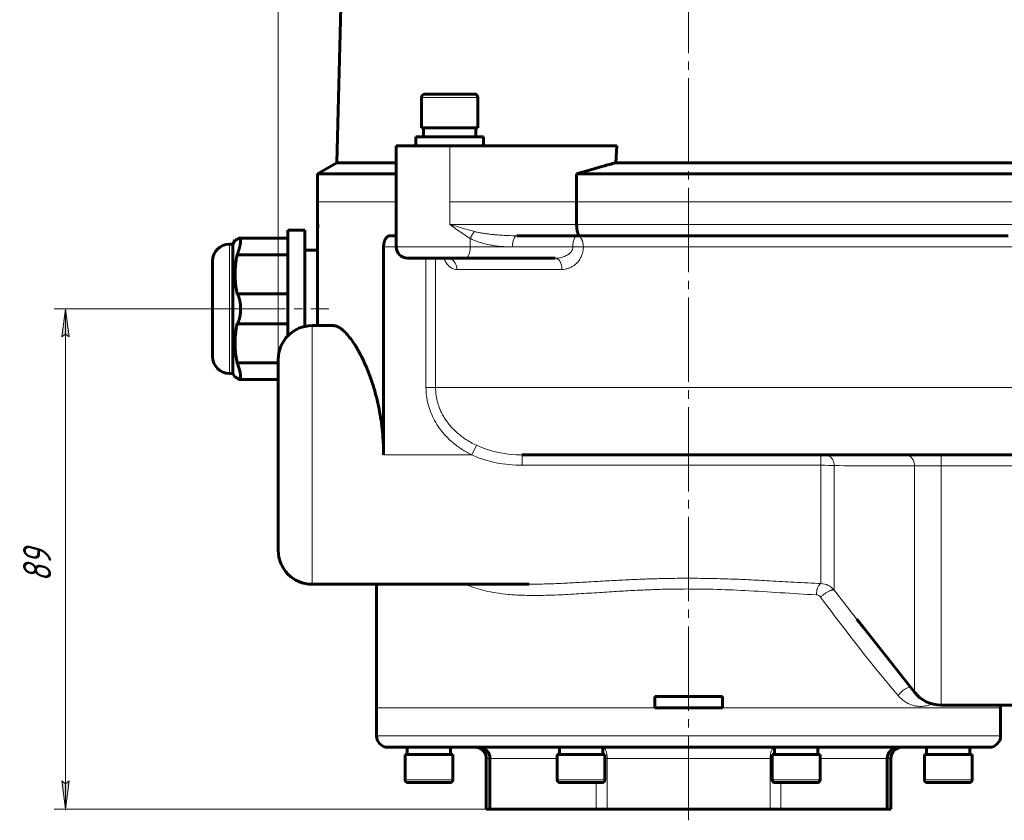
# Model space of a CAD drawing. Header units: millimetres. Extents: x 968 to 1714, y -499 to 290.
# Tile 24 of 27: x 1307 to 1482, y 0 to 143. Entities that reach past the tile are written whole.
import ezdxf

# ---------------------------------------------------------------- set-up
doc = ezdxf.new("R2010")
doc.units = ezdxf.units.MM
for name, pattern in [('K5LT_AXLED', [19.5, 15, -1.5, 1.5, -1.5]), ('K5LT_BASIC', [0]), ('K5LT_THIN', [0])]:
    doc.linetypes.add(name, pattern=pattern)
doc.styles.add('KDIMTEXTSTYLE', font='GOST_AU.SHX', dxfattribs={"width": 0.96, "oblique": 15, "height": 5})
doc.styles.add('KTEXTSTYLE', font='GOST_AU.SHX', dxfattribs={"width": 0.96, "height": 5})
doc.dimstyles.new('KDIMSTYLE (1.00)', dxfattribs={"dimtxt": 5, "dimasz": 1, "dimexe": 2, "dimexo": 0, "dimgap": 1, "dimtad": 1, "dimtxsty": 'KDIMTEXTSTYLE', "dimsah": 1, "dimcen": 0, "dimdle": 1, "dimadec": 0, "dimazin": 0, "dimtfac": 0.667, "dimtmove": 0, "dimatfit": 3, "dimfxl": 1, "dimtvp": 1, "dimtolj": 1, "dimtzin": 0, "dimarcsym": 0})

# ---------------------------------------------------------------- blocks, each defined once
blk = doc.blocks.new('D6')
for points in [[(1315.73, 86.5), (1315.07, 91.5), (1314.41, 86.5), (1315.07, 87)], [(1315.07, 2.5), (1315.73, 7.5), (1315.07, 7), (1314.41, 7.5)]]:
    blk.add_hatch(color=7).paths.add_polyline_path(points)
at = {"color": 7, "linetype": 'K5LT_THIN', "lineweight": 18}
for p, q in [((1341.24, 91.5), (1313.07, 91.5)), ((1314.41, 86.5), (1315.07, 91.5)), ((1315.07, 91.5), (1315.73, 86.5)), ((1315.07, 2.5), (1315.07, 91.5)), ((1315.07, 87), (1314.41, 86.5)), ((1315.73, 86.5), (1315.07, 87)), ((1315.07, 2.5), (1314.41, 7.5)), ((1314.41, 7.5), (1315.07, 7)), ((1315.07, 7), (1315.73, 7.5)), ((1315.73, 7.5), (1315.07, 2.5)), ((1411.46, 2.5), (1313.07, 2.5))]:
    blk.add_line(p, q, dxfattribs=at)
blk.add_wipeout([(1314.07, 42.92), (1306.94, 42.92), (1306.94, 50.76), (1314.07, 50.76)])
at = {"color": 7, "insert": (1307.54, 42.92), "char_height": 5, "attachment_point": 1, "rotation": 90, "style": 'KTEXTSTYLE'}
blk.add_mtext('\\H3.5;\\W0.965;\\Q15;\\Q15;\\H5.00;89', dxfattribs=at)
blk = doc.blocks.new('KDIMARROW_01')
blk.add_hatch(color=0).paths.add_polyline_path([(-5, -0.66), (0, 0), (-5, 0.66), (-4.5, 0)])
at = {"color": 0, "linetype": 'K5LT_THIN', "lineweight": 18}
for p, q in [((-4.5, 0), (-5, 0.66)), ((-5, 0.66), (0, 0)), ((0, 0), (-5, -0.66)), ((-5, -0.66), (-4.5, 0)), ((0, 0), (-1, 0))]:
    blk.add_line(p, q, dxfattribs=at)
blk = doc.blocks.new('D7')
for points in [[(1357.44, 277.23), (1357.94, 277.88), (1352.94, 277.23), (1357.94, 276.57)], [(1425.94, 277.23), (1420.94, 277.88), (1421.44, 277.23), (1420.94, 276.57)]]:
    blk.add_hatch(color=7).paths.add_polyline_path(points)
at = {"color": 7, "linetype": 'K5LT_THIN', "lineweight": 18}
for p, q in [((1352.94, 65.5), (1352.94, 279.23)), ((1425.94, 261), (1425.94, 279.23)), ((1352.94, 277.23), (1357.94, 277.88)), ((1357.94, 276.57), (1352.94, 277.23)), ((1425.94, 277.23), (1352.94, 277.23)), ((1357.94, 277.88), (1357.44, 277.23)), ((1357.44, 277.23), (1357.94, 276.57)), ((1421.44, 277.23), (1420.94, 277.88)), ((1420.94, 277.88), (1425.94, 277.23)), ((1425.94, 277.23), (1420.94, 276.57)), ((1420.94, 276.57), (1421.44, 277.23))]:
    blk.add_line(p, q, dxfattribs=at)
blk.add_wipeout([(1385.55, 278.23), (1385.55, 285.36), (1393.02, 285.36), (1393.02, 278.23)])
at = {"color": 7, "insert": (1385.55, 284.76), "char_height": 5, "attachment_point": 1, "style": 'KTEXTSTYLE'}
blk.add_mtext('\\H3.5;\\W0.965;\\Q15;\\Q15;\\H5.00;73', dxfattribs=at)
blk = doc.blocks.new('D8')
for points in [[(1430.44, 277.23), (1430.94, 277.88), (1425.94, 277.23), (1430.94, 276.57)], [(1619.44, 277.23), (1614.44, 277.88), (1614.94, 277.23), (1614.44, 276.57)]]:
    blk.add_hatch(color=7).paths.add_polyline_path(points)
at = {"color": 7, "linetype": 'K5LT_THIN', "lineweight": 18}
for p, q in [((1425.94, 261), (1425.94, 279.23)), ((1619.44, 121.2), (1619.44, 279.23)), ((1425.94, 277.23), (1430.94, 277.88)), ((1430.94, 276.57), (1425.94, 277.23)), ((1425.94, 277.23), (1619.44, 277.23)), ((1430.94, 277.88), (1430.44, 277.23)), ((1430.44, 277.23), (1430.94, 276.57)), ((1614.94, 277.23), (1614.44, 277.88)), ((1614.44, 277.88), (1619.44, 277.23)), ((1619.44, 277.23), (1614.44, 276.57)), ((1614.44, 276.57), (1614.94, 277.23))]:
    blk.add_line(p, q, dxfattribs=at)
blk.add_wipeout([(1515.83, 278.23), (1515.83, 285.36), (1529, 285.36), (1529, 278.23)])
at = {"color": 7, "insert": (1515.83, 284.76), "char_height": 5, "attachment_point": 1, "style": 'KTEXTSTYLE'}
blk.add_mtext('\\H3.5;\\W0.965;\\Q15;\\Q15;\\H5.00;193,5', dxfattribs=at)

msp = doc.modelspace()

# ---------------------------------------------------------------- linework, layer by layer
at = {"color": 30, "linetype": 'K5LT_AXLED', "lineweight": 18, "true_color": 0xff8000}
for p, q in [((1425.94, 0.5), (1425.94, 270.866)), ((1339.24, 91.5), (1361.94, 91.5))]:
    msp.add_line(p, q, dxfattribs=at)
at = {"color": 150, "linetype": 'K5LT_BASIC', "lineweight": 60, "true_color": 0x0080ff}
for p, q in [((1366.207, 225.762), (1363.371, 117.481)), ((1387.84, 129.7), (1379.04, 129.7)), ((1385.94, 129.7), (1387.84, 129.7)), ((1378.44, 129.1), (1378.44, 123.7)), ((1388.44, 129.1), (1388.44, 123.7)), ((1388.44, 123.7), (1378.44, 123.7)), ((1378.79, 122.1), (1378.79, 123.7)), ((1388.09, 122.1), (1388.09, 123.7)), ((1377.44, 120.5), (1377.44, 122.1)), ((1389.44, 122.1), (1377.44, 122.1)), ((1389.44, 120.5), (1389.44, 122.1)), ((1373.94, 110.5), (1373.94, 120.5)), ((1383.44, 120.5), (1373.94, 120.5)), ((1413.158, 120.5), (1383.44, 120.5)), ((1413.158, 120.5), (1412.987, 117.481)), ((1363.371, 117.481), (1359.94, 115.5)), ((1363.371, 117.481), (1373.94, 117.481)), ((1412.987, 117.481), (1498.892, 117.481)), ((1359.94, 115.5), (1373.94, 115.5)), ((1359.94, 110.5), (1359.94, 115.5)), ((1406.02, 115.5), (1406.02, 110.5)), ((1406.02, 115.5), (1505.859, 115.5)), ((1359.94, 103.048), (1359.94, 110.5)), ((1373.94, 110.5), (1373.94, 106.5)), ((1406.02, 110.5), (1406.02, 106.5)), ((1354.64, 105.5), (1354.64, 103.624)), ((1354.64, 105.5), (1357.64, 105.5)), ((1357.64, 105.5), (1357.64, 88.357)), ((1373.94, 106.497), (1373.94, 106.5)), ((1373.94, 106.5), (1373.94, 102.5)), ((1373.94, 106.495), (1373.94, 106.498)), ((1373.94, 106.486), (1373.94, 106.495)), ((1344.84, 103), (1345.259, 103.75)), ((1345.634, 103.75), (1345.26, 103.75)), ((1345.646, 103.803), (1345.634, 103.75)), ((1354.64, 104.073), (1346.046, 104.073)), ((1354.64, 103.624), (1354.64, 91.5)), ((1372.801, 104.5), (1373.94, 104.5)), ((1395.384, 104.5), (1406.584, 104.5)), ((1406.584, 104.5), (1476.677, 104.5)), ((1476.677, 104.5), (1477.628, 104.5)), ((1477.628, 104.5), (1479.162, 104.5)), ((1479.162, 104.5), (1479.224, 104.5)), ((1479.224, 104.5), (1480.124, 104.5)), ((1480.124, 104.5), (1480.418, 104.5)), ((1480.418, 104.5), (1480.44, 104.5)), ((1480.44, 104.5), (1481.151, 104.5)), ((1481.151, 104.5), (1482.767, 104.5)), ((1344.24, 103), (1344.84, 103)), ((1344.84, 103), (1344.84, 80)), ((1357.64, 101.9), (1359.94, 101.9)), ((1359.94, 88.5), (1359.94, 103.048)), ((1371.678, 102.5), (1371.678, 65.5)), ((1341.24, 100), (1341.24, 91.5)), ((1345.634, 101.176), (1345.646, 101.122)), ((1354.64, 101.122), (1345.646, 101.122)), ((1375.94, 100.5), (1386.31, 100.5)), ((1386.31, 100.5), (1402.226, 100.5)), ((1345.646, 94.181), (1345.634, 94.074)), ((1354.64, 94.181), (1345.646, 94.181)), ((1341.24, 91.5), (1341.24, 83)), ((1354.64, 91.5), (1354.64, 86.684)), ((1345.634, 88.926), (1345.646, 88.819)), ((1354.64, 88.819), (1345.646, 88.819)), ((1358.94, 88.5), (1362.735, 88.5)), ((1352.94, 82.5), (1352.94, 48.5)), ((1345.646, 81.878), (1345.634, 81.824)), ((1352.94, 81.878), (1345.646, 81.878)), ((1344.24, 80), (1344.84, 80)), ((1344.84, 80), (1345.259, 79.25)), ((1345.634, 79.25), (1345.26, 79.25)), ((1345.634, 79.25), (1345.646, 79.197)), ((1352.94, 78.927), (1346.046, 78.927)), ((1396.308, 65.5), (1488.002, 65.5)), ((1358.94, 42.5), (1397.548, 42.5)), ((1370.44, 20.5), (1370.44, 42.5)), ((1397.548, 42.501), (1397.539, 42.501)), ((1455.909, 36.209), (1455.887, 36.237)), ((1455.912, 36.211), (1466.138, 23.279)), ((1419.94, 22.5), (1431.94, 22.5)), ((1419.94, 20.5), (1419.94, 22.5)), ((1431.94, 22.5), (1431.94, 20.5)), ((1370.44, 15.5), (1370.44, 20.5)), ((1419.94, 20.5), (1431.94, 20.5)), ((1470.844, 21), (1552.94, 21)), ((1481.44, 20.5), (1481.44, 21)), ((1481.44, 15.5), (1481.44, 20.5)), ((1372.44, 13.5), (1375.896, 13.5)), ((1375.896, 13.5), (1377.171, 13.5)), ((1375.896, 13.5), (1375.896, 12.2)), ((1377.171, 13.5), (1403.943, 13.5)), ((1377.171, 13.5), (1377.246, 13.5)), ((1383.596, 13.5), (1383.596, 12.2)), ((1402.955, 13.5), (1402.955, 12.2)), ((1403.943, 13.5), (1407.008, 13.5)), ((1407.008, 13.5), (1444.871, 13.5)), ((1407.008, 13.5), (1408.002, 13.5)), ((1410.655, 13.5), (1410.655, 12.2)), ((1441.224, 13.5), (1441.224, 12.2)), ((1444.814, 13.5), (1444.871, 13.5)), ((1444.871, 13.5), (1447.936, 13.5)), ((1447.936, 13.5), (1474.708, 13.5)), ((1448.924, 13.5), (1448.924, 12.2)), ((1468.284, 13.5), (1468.284, 12.2)), ((1474.634, 13.5), (1474.708, 13.5)), ((1474.708, 13.5), (1475.984, 13.5)), ((1475.984, 13.5), (1479.44, 13.5)), ((1475.984, 13.5), (1475.984, 12.2)), ((1375.496, 7.7), (1375.496, 12.2)), ((1375.496, 12.2), (1383.996, 12.2)), ((1383.996, 7.7), (1383.996, 12.2)), ((1389.94, 2.5), (1389.94, 11.5)), ((1390.605, 2.5), (1390.605, 11.5)), ((1402.555, 7.7), (1402.555, 12.2)), ((1402.555, 12.2), (1411.055, 12.2)), ((1411.055, 7.7), (1411.055, 12.2)), ((1440.824, 12.2), (1443.284, 12.2)), ((1440.824, 7.7), (1440.824, 12.2)), ((1443.284, 12.2), (1449.324, 12.2)), ((1449.324, 7.7), (1449.324, 12.2)), ((1461.274, 2.5), (1461.274, 11.5)), ((1461.94, 2.5), (1461.94, 11.5)), ((1467.884, 7.7), (1467.884, 12.2)), ((1467.884, 12.2), (1468.466, 12.2)), ((1468.466, 12.2), (1476.384, 12.2)), ((1476.384, 7.7), (1476.384, 12.2)), ((1375.996, 7.2), (1382.142, 7.2)), ((1383.496, 7.2), (1381.912, 7.2)), ((1404.664, 7.2), (1403.055, 7.2)), ((1404.496, 7.2), (1410.555, 7.2)), ((1441.324, 7.2), (1448.475, 7.2)), ((1448.824, 7.2), (1447.374, 7.2)), ((1468.384, 7.2), (1474.029, 7.2)), ((1468.384, 7.2), (1470.126, 7.2)), ((1474.029, 7.2), (1475.884, 7.2)), ((1474.141, 7.2), (1475.882, 7.2)), ((1475.882, 7.2), (1474.276, 7.2)), ((1390.605, 2.5), (1389.94, 2.5)), ((1409.504, 2.5), (1390.605, 2.5)), ((1409.504, 2.5), (1411.458, 2.5)), ((1440.421, 2.5), (1411.458, 2.5)), ((1440.421, 2.5), (1442.375, 2.5)), ((1461.274, 2.5), (1442.375, 2.5)), ((1461.94, 2.5), (1461.274, 2.5))]:
    msp.add_line(p, q, dxfattribs=at)
at = {"color": 7, "linetype": 'K5LT_THIN', "lineweight": 18}
for p, q in [((1378.44, 129.1), (1388.44, 129.1)), ((1383.44, 110.5), (1383.44, 120.5)), ((1359.94, 110.5), (1373.94, 110.5)), ((1383.44, 110.5), (1383.44, 106.5)), ((1406.02, 110.5), (1383.44, 110.5)), ((1406.02, 110.5), (1505.859, 110.5)), ((1373.94, 106.497), (1373.94, 106.5)), ((1373.94, 106.486), (1373.94, 106.497)), ((1406.02, 106.5), (1383.44, 106.5)), ((1505.859, 106.5), (1406.02, 106.5)), ((1387.075, 104.003), (1387.075, 102.5)), ((1344.24, 103), (1344.24, 91.5)), ((1371.678, 102.5), (1373.94, 102.5)), ((1387.075, 102.5), (1373.94, 102.5)), ((1394.619, 102.5), (1387.075, 102.5)), ((1405.355, 102.5), (1394.619, 102.5)), ((1407.221, 102.5), (1405.355, 102.5)), ((1407.221, 102.5), (1505.537, 102.5)), ((1379.218, 100.5), (1379.218, 77.5)), ((1380.913, 77.5), (1380.913, 100.5)), ((1384.713, 98.5), (1403.413, 98.5)), ((1344.24, 91.5), (1344.24, 80)), ((1358.94, 49.237), (1358.94, 88.5)), ((1380.913, 77.5), (1379.218, 77.5)), ((1380.913, 77.5), (1512.624, 77.5)), ((1387.357, 65.5), (1388.201, 67.214)), ((1371.678, 65.5), (1387.357, 65.5)), ((1396.308, 65.5), (1396.308, 63.66)), ((1449.487, 65.5), (1449.487, 63.66)), ((1470.844, 65.5), (1470.844, 63.586)), ((1396.308, 63.66), (1449.487, 63.66)), ((1449.487, 63.66), (1449.487, 49.237)), ((1451.84, 41.443), (1451.84, 63.598)), ((1466.138, 63.557), (1466.138, 23.279)), ((1470.844, 63.586), (1488.002, 63.586)), ((1470.844, 21), (1470.844, 63.586)), ((1358.94, 42.5), (1358.94, 49.237)), ((1449.487, 49.237), (1449.487, 42.611)), ((1397.548, 42.501), (1397.539, 42.501)), ((1455.909, 36.209), (1455.887, 36.237)), ((1469.279, 21.208), (1469.282, 21.185)), ((1469.282, 21.185), (1469.315, 21.198)), ((1370.44, 20.5), (1419.94, 20.5)), ((1431.94, 20.5), (1481.44, 20.5)), ((1481.44, 15.5), (1370.44, 15.5)), ((1389.94, 11.5), (1390.605, 11.5)), ((1390.605, 11.5), (1402.555, 11.5)), ((1411.458, 11.5), (1411.055, 11.5)), ((1411.055, 11.5), (1411.458, 11.5)), ((1411.458, 11.5), (1440.421, 11.5)), ((1411.458, 2.5), (1411.458, 11.5)), ((1440.421, 11.5), (1440.824, 11.5)), ((1440.824, 11.5), (1440.421, 11.5)), ((1440.421, 11.5), (1440.421, 2.5)), ((1449.324, 11.5), (1461.274, 11.5)), ((1461.274, 11.5), (1461.94, 11.5)), ((1382.462, 7.7), (1375.496, 7.7)), ((1383.996, 7.7), (1382.462, 7.7)), ((1404.189, 7.7), (1402.555, 7.7)), ((1411.055, 7.7), (1404.189, 7.7)), ((1409.504, 7.2), (1409.504, 2.5)), ((1443.284, 7.7), (1440.824, 7.7)), ((1442.375, 2.5), (1442.375, 7.2)), ((1448.929, 7.7), (1443.284, 7.7)), ((1449.324, 7.7), (1448.929, 7.7)), ((1468.466, 7.7), (1467.884, 7.7)), ((1474.281, 7.7), (1468.466, 7.7)), ((1476.384, 7.7), (1474.281, 7.7))]:
    msp.add_line(p, q, dxfattribs=at)
at = {"color": 150, "linetype": 'K5LT_BASIC', "lineweight": 60, "true_color": 0x0080ff}
for centre, radius, start, end in [((1379.04, 129.1), 0.6, 90, 180), ((1387.84, 129.1), 0.6, 0, 90), ((1375.94, 106.5), 2, 180, 180.36908), ((1375.94, 106.5), 2, 180.36908, 180.41101), ((1344.24, 100), 3, 90, 180), ((1375.94, 102.5), 2, 180, 270), ((1358.94, 82.5), 6, 90, 180), ((1344.24, 83), 3, 180, 270), ((1358.94, 48.5), 6, 180, 270), ((1470.844, 27), 6, 218.33334, 270), ((1372.44, 15.5), 2, 180, 270), ((1479.44, 15.5), 2, 270, 0), ((1387.94, 11.5), 2, 0, 90), ((1388.605, 11.5), 2, 0, 90), ((1463.274, 11.5), 2, 90, 180), ((1463.94, 11.5), 2, 90, 180), ((1375.996, 7.7), 0.5, 180, 270), ((1383.496, 7.7), 0.5, 270, 0), ((1403.055, 7.7), 0.5, 180, 270), ((1410.555, 7.7), 0.5, 270, 0), ((1441.324, 7.7), 0.5, 180, 270), ((1448.824, 7.7), 0.5, 270, 0), ((1468.384, 7.7), 0.5, 180, 270), ((1475.884, 7.7), 0.5, 270, 0)]:
    msp.add_arc(centre, radius, start, end, dxfattribs=at)
at = {"color": 7, "linetype": 'K5LT_THIN', "lineweight": 18}
for centre, major_axis, ratio, start_param, end_param in [((1395.384, 102.5), (0, -2), 0.3826834, 3.1415927, 4.712389), ((1406.12, 102.5), (0, 2), 0.3826834, 0, 1.5707963), ((1406.12, 102.5), (0, 2), 0.5504931, 4.712389, 6.2831853), ((1386.31, 102.5), (0, -2), 0.3826834, 0, 1.5707963), ((1383.103, 98.5), (0, 2), 0.8048207, 4.712389, 6.2831853), ((1402.226, 98.5), (0, 2), 0.5935181, 4.712389, 6.2831853), ((1410.653, 11.5), (0, 2), 0.4022679, 4.712389, 6.2806806), ((1441.226, 11.5), (0, 2), 0.4022679, 0.0026037, 1.5707963)]:
    msp.add_ellipse(centre, major_axis=major_axis, ratio=ratio, start_param=start_param, end_param=end_param, dxfattribs=at)
at = {"color": 150, "linetype": 'K5LT_BASIC', "lineweight": 60, "true_color": 0x0080ff}
for points, knots in [([(1412.987, 117.481), (1412.24, 117.281), (1410.419, 116.783), (1408.091, 116.117), (1406.507, 115.646), (1406.02, 115.5)], [0, 0, 0, 0, 0.3277212, 0.7939007, 1, 1, 1, 1]), ([(1359.94, 103.048), (1359.939, 103.104), (1359.939, 103.21), (1359.939, 103.358), (1359.939, 103.482), (1359.94, 103.584), (1359.939, 103.679), (1359.939, 103.778), (1359.94, 103.88), (1359.94, 103.973), (1359.94, 104.059), (1359.94, 104.142), (1359.94, 104.232), (1359.94, 104.334), (1359.94, 104.443), (1359.941, 104.565), (1359.941, 104.699), (1359.941, 104.84), (1359.941, 104.968), (1359.942, 105.079), (1359.942, 105.172), (1359.942, 105.258), (1359.942, 105.335), (1359.943, 105.413), (1359.943, 105.5), (1359.944, 105.604), (1359.945, 105.713), (1359.947, 105.823), (1359.948, 105.929), (1359.95, 106.031), (1359.952, 106.126), (1359.954, 106.22), (1359.956, 106.313), (1359.958, 106.407), (1359.959, 106.47), (1359.96, 106.5)], [0, 0, 0, 0, 0.0472227, 0.0880325, 0.120285, 0.1441123, 0.1659272, 0.1921852, 0.2170348, 0.2404763, 0.2591196, 0.277694, 0.2988962, 0.3230454, 0.3506992, 0.3797208, 0.4153375, 0.4546037, 0.4928522, 0.5228776, 0.5507352, 0.5764864, 0.6014286, 0.6228847, 0.6521802, 0.6868368, 0.7259009, 0.7620927, 0.7987119, 0.8346868, 0.8681279, 0.8994399, 0.9332992, 0.9674145, 1, 1, 1, 1]), ([(1406.02, 106.5), (1406.019, 106.422), (1406.022, 106.271), (1406.032, 106.058), (1406.048, 105.866), (1406.067, 105.691), (1406.09, 105.527), (1406.117, 105.366), (1406.15, 105.212), (1406.189, 105.063), (1406.232, 104.929), (1406.279, 104.81), (1406.331, 104.706), (1406.39, 104.615), (1406.454, 104.548), (1406.52, 104.508), (1406.563, 104.5), (1406.584, 104.5)], [0, 0, 0, 0, 0.0726531, 0.142322, 0.2029733, 0.260248, 0.318779, 0.3758691, 0.4391872, 0.5026421, 0.5690803, 0.6340264, 0.6999611, 0.7720821, 0.8531071, 0.9288507, 1, 1, 1, 1]), ([(1345.646, 101.122), (1345.657, 101.154), (1345.681, 101.218), (1345.715, 101.313), (1345.749, 101.409), (1345.781, 101.503), (1345.812, 101.596), (1345.841, 101.687), (1345.87, 101.777), (1345.897, 101.864), (1345.923, 101.95), (1345.947, 102.034), (1345.971, 102.116), (1345.993, 102.196), (1346.014, 102.273), (1346.033, 102.348), (1346.052, 102.42), (1346.069, 102.491), (1346.085, 102.56), (1346.101, 102.627), (1346.115, 102.692), (1346.128, 102.754), (1346.141, 102.814), (1346.152, 102.871), (1346.162, 102.926), (1346.172, 102.978), (1346.182, 103.037), (1346.194, 103.11), (1346.206, 103.196), (1346.217, 103.28), (1346.224, 103.347), (1346.229, 103.398), (1346.232, 103.439), (1346.235, 103.478), (1346.237, 103.524), (1346.239, 103.574), (1346.24, 103.621), (1346.239, 103.682), (1346.236, 103.751), (1346.228, 103.819), (1346.22, 103.864), (1346.212, 103.896), (1346.205, 103.922), (1346.196, 103.947), (1346.185, 103.972), (1346.174, 103.992), (1346.163, 104.009), (1346.152, 104.023), (1346.14, 104.036), (1346.124, 104.05), (1346.099, 104.064), (1346.072, 104.072), (1346.052, 104.073), (1346.046, 104.073)], [0, 0, 0, 0, 0.01608745, 0.03225737, 0.04843936, 0.06449518, 0.08037847, 0.0959511, 0.111356, 0.12650928, 0.14157807, 0.15633738, 0.17087409, 0.18504926, 0.19908561, 0.21277663, 0.22626332, 0.23949124, 0.25266511, 0.26556228, 0.27823741, 0.2905437, 0.30269608, 0.31442929, 0.32589528, 0.33699475, 0.34800345, 0.36422514, 0.38541389, 0.40707585, 0.42396256, 0.43560946, 0.44646328, 0.45680384, 0.46742061, 0.48548562, 0.49999291, 0.51105845, 0.54449194, 0.57129967, 0.59118895, 0.60356204, 0.61568765, 0.63106299, 0.64623118, 0.66118875, 0.6728346, 0.68489135, 0.69777652, 0.71109058, 0.7333926, 0.76410851, 0.77789534, 0.77789534, 0.77789534, 0.77789534]), ([(1346.046, 104.073), (1346.035, 104.073), (1346.008, 104.07), (1345.969, 104.059), (1345.934, 104.043), (1345.908, 104.028), (1345.887, 104.015), (1345.866, 104.002), (1345.846, 103.987), (1345.826, 103.972), (1345.805, 103.955), (1345.784, 103.938), (1345.762, 103.918), (1345.74, 103.898), (1345.717, 103.876), (1345.694, 103.853), (1345.67, 103.829), (1345.654, 103.812), (1345.646, 103.803)], [0.77789534, 0.77789534, 0.77789534, 0.77789534, 0.80309159, 0.83325949, 0.85476872, 0.86735336, 0.87951705, 0.89087797, 0.90185663, 0.91248711, 0.92315405, 0.93392913, 0.94477341, 0.95573587, 0.96677648, 0.97787628, 0.9889565, 1, 1, 1, 1]), ([(1372.801, 104.5), (1372.79, 104.5), (1372.767, 104.499), (1372.732, 104.497), (1372.698, 104.492), (1372.663, 104.486), (1372.629, 104.478), (1372.594, 104.467), (1372.559, 104.455), (1372.524, 104.441), (1372.49, 104.425), (1372.455, 104.407), (1372.422, 104.387), (1372.388, 104.365), (1372.355, 104.342), (1372.323, 104.316), (1372.287, 104.286), (1372.249, 104.25), (1372.208, 104.208), (1372.173, 104.167), (1372.141, 104.129), (1372.112, 104.089), (1372.08, 104.045), (1372.048, 103.996), (1372.02, 103.95), (1371.997, 103.908), (1371.977, 103.87), (1371.957, 103.832), (1371.939, 103.794), (1371.922, 103.756), (1371.905, 103.718), (1371.889, 103.679), (1371.874, 103.641), (1371.86, 103.604), (1371.847, 103.567), (1371.835, 103.53), (1371.823, 103.495), (1371.813, 103.461), (1371.803, 103.427), (1371.794, 103.395), (1371.785, 103.363), (1371.777, 103.332), (1371.77, 103.301), (1371.763, 103.272), (1371.756, 103.242), (1371.75, 103.214), (1371.744, 103.186), (1371.739, 103.158), (1371.734, 103.13), (1371.729, 103.102), (1371.724, 103.074), (1371.72, 103.046), (1371.715, 103.018), (1371.711, 102.99), (1371.708, 102.963), (1371.704, 102.935), (1371.701, 102.907), (1371.698, 102.88), (1371.695, 102.852), (1371.692, 102.824), (1371.69, 102.797), (1371.688, 102.769), (1371.686, 102.742), (1371.684, 102.715), (1371.683, 102.688), (1371.682, 102.661), (1371.68, 102.634), (1371.68, 102.607), (1371.679, 102.58), (1371.678, 102.554), (1371.678, 102.527), (1371.678, 102.509), (1371.678, 102.5)], [0, 0, 0, 0, 0.0211525, 0.0420875, 0.0628755, 0.0836202, 0.1044657, 0.1253958, 0.1463211, 0.1671571, 0.187939, 0.2087038, 0.2294306, 0.2500438, 0.2706175, 0.2911694, 0.3116874, 0.338909, 0.3659955, 0.3929236, 0.4126347, 0.4321337, 0.4573541, 0.4821375, 0.5064471, 0.5239316, 0.5409837, 0.5574908, 0.5739202, 0.5898969, 0.6055255, 0.6205518, 0.6353222, 0.649366, 0.6629054, 0.675724, 0.6882745, 0.7001189, 0.7115281, 0.722354, 0.7330199, 0.7432836, 0.7532956, 0.7628977, 0.772357, 0.7814936, 0.7904487, 0.7991996, 0.8079279, 0.8166205, 0.8252897, 0.8339066, 0.8424989, 0.8510226, 0.8594971, 0.8679086, 0.8763095, 0.8847001, 0.8930849, 0.9014454, 0.9097935, 0.9180946, 0.9263583, 0.9345616, 0.9427314, 0.9508659, 0.9589917, 0.9671245, 0.9752801, 0.9834794, 0.9917181, 1, 1, 1, 1]), ([(1345.634, 94.074), (1345.611, 94.184), (1345.568, 94.401), (1345.511, 94.723), (1345.459, 95.04), (1345.414, 95.353), (1345.375, 95.662), (1345.342, 95.967), (1345.314, 96.269), (1345.293, 96.568), (1345.276, 96.864), (1345.265, 97.158), (1345.26, 97.411), (1345.259, 97.605), (1345.26, 97.797), (1345.264, 98.025), (1345.273, 98.311), (1345.287, 98.595), (1345.306, 98.879), (1345.33, 99.162), (1345.359, 99.445), (1345.392, 99.73), (1345.431, 100.015), (1345.474, 100.301), (1345.522, 100.59), (1345.575, 100.881), (1345.613, 101.077), (1345.634, 101.176)], [0, 0, 0, 0, 0.0438504, 0.0877907, 0.1315545, 0.1750731, 0.2185048, 0.2616892, 0.3046743, 0.3474352, 0.3901744, 0.4325747, 0.474703, 0.5000033, 0.5164408, 0.5580664, 0.5993007, 0.6402219, 0.6807695, 0.7212338, 0.7614859, 0.8016027, 0.8414424, 0.8811963, 0.9208412, 0.9605027, 1, 1, 1, 1]), ([(1383.115, 100.499), (1383.115, 100.499), (1383.114, 100.499), (1383.112, 100.499), (1383.111, 100.499), (1383.11, 100.5), (1383.109, 100.5), (1383.106, 100.5), (1383.106, 100.5), (1383.103, 100.5)], [0, 0, 0, 0, 0.2, 0.2, 0.4, 0.4, 0.6, 0.6, 1, 1, 1, 1]), ([(1383.115, 100.499), (1383.12, 100.498), (1383.122, 100.497), (1383.117, 100.499), (1383.117, 100.499), (1383.114, 100.5)], [0, 0, 0, 0, 1.6053249, 1.6053249, 2.1427292, 2.1427292, 2.1427292, 2.1427292]), ([(1345.646, 88.819), (1345.657, 88.838), (1345.681, 88.878), (1345.715, 88.939), (1345.749, 89.002), (1345.781, 89.068), (1345.812, 89.135), (1345.841, 89.203), (1345.87, 89.272), (1345.897, 89.343), (1345.923, 89.414), (1345.947, 89.486), (1345.971, 89.558), (1345.993, 89.63), (1346.014, 89.702), (1346.033, 89.775), (1346.052, 89.847), (1346.069, 89.919), (1346.085, 89.992), (1346.101, 90.064), (1346.115, 90.136), (1346.128, 90.208), (1346.141, 90.278), (1346.152, 90.347), (1346.162, 90.415), (1346.172, 90.482), (1346.182, 90.559), (1346.194, 90.657), (1346.206, 90.779), (1346.217, 90.902), (1346.224, 91.007), (1346.229, 91.09), (1346.232, 91.159), (1346.235, 91.226), (1346.237, 91.309), (1346.24, 91.424), (1346.24, 91.587), (1346.236, 91.769), (1346.228, 91.938), (1346.22, 92.061), (1346.212, 92.153), (1346.205, 92.236), (1346.196, 92.323), (1346.185, 92.416), (1346.174, 92.5), (1346.163, 92.578), (1346.152, 92.65), (1346.14, 92.725), (1346.124, 92.819), (1346.099, 92.946), (1346.062, 93.117), (1346.016, 93.295), (1345.969, 93.449), (1345.934, 93.554), (1345.908, 93.628), (1345.887, 93.684), (1345.866, 93.737), (1345.846, 93.786), (1345.826, 93.833), (1345.805, 93.88), (1345.784, 93.925), (1345.762, 93.97), (1345.74, 94.014), (1345.717, 94.057), (1345.694, 94.1), (1345.67, 94.141), (1345.654, 94.168), (1345.646, 94.181)], [0, 0, 0, 0, 0.0160874, 0.0322574, 0.0484394, 0.0644952, 0.0803785, 0.0959511, 0.111356, 0.1265093, 0.1415781, 0.1563374, 0.1708741, 0.1850493, 0.1990856, 0.2127766, 0.2262633, 0.2394912, 0.2526651, 0.2655623, 0.2782374, 0.2905437, 0.3026961, 0.3144293, 0.3258953, 0.3369948, 0.3480035, 0.3642251, 0.3854139, 0.4070759, 0.4239626, 0.4356095, 0.4464633, 0.4568038, 0.4674206, 0.4854856, 0.5110585, 0.5444919, 0.5712997, 0.5911889, 0.603562, 0.6156876, 0.631063, 0.6462312, 0.6611887, 0.6728346, 0.6848914, 0.6977765, 0.7110906, 0.7333926, 0.7641085, 0.8030916, 0.8332595, 0.8547687, 0.8673534, 0.8795171, 0.890878, 0.9018566, 0.9124871, 0.9231541, 0.9339291, 0.9447734, 0.9557359, 0.9667765, 0.9778763, 0.9889565, 1, 1, 1, 1]), ([(1345.634, 81.824), (1345.611, 81.934), (1345.568, 82.151), (1345.511, 82.473), (1345.459, 82.79), (1345.414, 83.103), (1345.375, 83.412), (1345.342, 83.717), (1345.314, 84.019), (1345.293, 84.318), (1345.276, 84.614), (1345.265, 84.908), (1345.26, 85.161), (1345.259, 85.355), (1345.26, 85.547), (1345.264, 85.775), (1345.273, 86.061), (1345.287, 86.345), (1345.306, 86.629), (1345.33, 86.912), (1345.359, 87.195), (1345.392, 87.48), (1345.431, 87.765), (1345.474, 88.051), (1345.522, 88.34), (1345.575, 88.631), (1345.613, 88.827), (1345.634, 88.926)], [0, 0, 0, 0, 0.0438504, 0.0877907, 0.1315545, 0.1750731, 0.2185048, 0.2616892, 0.3046743, 0.3474352, 0.3901744, 0.4325747, 0.474703, 0.5000033, 0.5164408, 0.5580664, 0.5993007, 0.6402219, 0.6807695, 0.7212338, 0.7614859, 0.8016027, 0.8414424, 0.8811963, 0.9208412, 0.9605027, 1, 1, 1, 1]), ([(1362.735, 88.5), (1362.761, 88.499), (1362.813, 88.497), (1362.893, 88.493), (1362.984, 88.48), (1363.1, 88.457), (1363.254, 88.415), (1363.467, 88.336), (1363.757, 88.192), (1364.151, 87.936), (1364.658, 87.514), (1365.295, 86.852), (1366.041, 85.906), (1366.902, 84.591), (1367.798, 82.955), (1368.677, 81.033), (1369.452, 79.006), (1370.117, 76.9), (1370.655, 74.798), (1371.074, 72.707), (1371.382, 70.627), (1371.573, 68.676), (1371.662, 66.958), (1371.677, 65.945), (1371.678, 65.5)], [0, 0, 0, 0, 0.2112215, 0.4319007, 0.6620374, 0.9401787, 1.3421319, 1.8655076, 2.5694311, 3.4923405, 4.6912502, 6.0596254, 7.7092727, 9.4875484, 11.5091254, 13.4038627, 15.275332, 16.9675482, 18.5909751, 20.1133117, 21.5337379, 22.9651752, 24.1065517, 25, 25, 25, 25]), ([(1346.046, 78.927), (1346.084, 78.927), (1346.138, 78.949), (1346.194, 79.036), (1346.23, 79.165), (1346.245, 79.369), (1346.231, 79.601), (1346.205, 79.82), (1346.167, 80.063), (1346.097, 80.403), (1345.983, 80.853), (1345.836, 81.341), (1345.713, 81.697), (1345.646, 81.878)], [0, 0, 0, 0, 1.5121536, 2.5005859, 3.5976157, 5.0015456, 6.4816771, 7.0628616, 7.8650267, 9.4136677, 10.7583773, 12.3509805, 14, 14, 14, 14]), ([(1345.646, 79.197), (1345.722, 79.116), (1345.836, 79.011), (1345.964, 78.939), (1346.022, 78.927), (1346.046, 78.927)], [0, 0, 0, 0, 2.791395, 4.5698177, 6, 6, 6, 6]), ([(1455.887, 36.237), (1456.084, 35.988), (1456.28, 35.74), (1456.689, 35.225), (1456.901, 34.959), (1457.113, 34.693)], [0, 0, 0, 0, 1.0322357, 1.0322357, 2.1468865, 2.1468865, 2.1468865, 2.1468865])]:
    msp.add_open_spline(points, degree=3, knots=knots, dxfattribs=at)
at = {"color": 7, "linetype": 'K5LT_THIN', "lineweight": 18}
for points in [[(1387.84, 105.251), (1387.365, 105.375), (1386.398, 105.638), (1384.92, 106.063), (1383.931, 106.355), (1383.44, 106.5)], [(1383.44, 106.5), (1383.845, 106.21), (1384.662, 105.626), (1385.883, 104.775), (1386.682, 104.249), (1387.075, 104.003)], [(1396.308, 65.5), (1393.497, 65.5), (1390.686, 66.049), (1388.201, 67.214)], [(1387.357, 65.5), (1390.118, 64.249), (1393.23, 63.66), (1396.308, 63.66)], [(1449.487, 63.66), (1450.386, 63.66), (1451.284, 63.636), (1451.84, 63.598)], [(1451.84, 63.598), (1456.602, 63.575), (1461.37, 63.565), (1466.138, 63.557)], [(1451.84, 41.443), (1451.267, 42.174), (1450.381, 42.599), (1449.487, 42.611)], [(1448.668, 40.621), (1448.956, 40.608), (1449.241, 40.457), (1449.425, 40.207)], [(1455.887, 36.237), (1454.536, 37.948), (1453.185, 39.688), (1451.84, 41.443)], [(1449.425, 40.207), (1454.039, 33.956), (1458.735, 27.915), (1463.225, 22.674)], [(1457.113, 34.692), (1456.712, 35.195), (1456.311, 35.701), (1455.909, 36.209)]]:
    msp.add_open_spline(points, degree=3, dxfattribs=at)
for points, knots in [([(1387.075, 104.003), (1387.139, 104.148), (1387.271, 104.414), (1387.478, 104.762), (1387.646, 105.007), (1387.764, 105.159), (1387.82, 105.228), (1387.84, 105.251)], [0, 0, 0, 0, 0.315416, 0.5808582, 0.7995582, 0.9285866, 1, 1, 1, 1]), ([(1395.384, 104.5), (1394.855, 104.5), (1393.873, 104.517), (1392.569, 104.582), (1391.502, 104.665), (1390.604, 104.758), (1389.784, 104.867), (1389.039, 104.988), (1388.39, 105.117), (1388.01, 105.207), (1387.84, 105.251)], [0, 0, 0, 0, 0.183116, 0.3403535, 0.4635451, 0.5776295, 0.6884644, 0.8001122, 0.9055968, 1, 1, 1, 1]), ([(1387.075, 104.003), (1387.296, 103.894), (1387.518, 103.785), (1388.041, 103.567), (1388.343, 103.455), (1388.975, 103.25), (1389.311, 103.154), (1390.003, 102.982), (1390.365, 102.905), (1391.104, 102.771), (1391.487, 102.713), (1392.26, 102.618), (1392.657, 102.58), (1393.454, 102.526), (1393.858, 102.509), (1394.381, 102.501), (1394.5, 102.5), (1394.619, 102.5)], [0, 0, 0, 0, 0.1187787, 0.1187787, 0.257986, 0.257986, 0.3981557, 0.3981557, 0.5383253, 0.5383253, 0.678495, 0.678495, 0.8186646, 0.8186646, 0.9588343, 0.9588343, 1, 1, 1, 1]), ([(1405.355, 102.5), (1405.355, 102.345), (1405.299, 102.074), (1405.118, 101.736), (1404.912, 101.483), (1404.68, 101.271), (1404.398, 101.072), (1404.037, 100.876), (1403.564, 100.689), (1403.027, 100.559), (1402.561, 100.507), (1402.31, 100.5), (1402.226, 100.5)], [0, 0, 0, 0, 0.1356879, 0.2384744, 0.3149574, 0.3922687, 0.4765389, 0.5674279, 0.6823469, 0.8285918, 0.9428322, 1, 1, 1, 1]), ([(1403.413, 98.5), (1403.61, 98.5), (1404.006, 98.534), (1404.561, 98.68), (1405.038, 98.889), (1405.408, 99.109), (1405.714, 99.335), (1405.994, 99.583), (1406.262, 99.869), (1406.491, 100.169), (1406.67, 100.453), (1406.828, 100.752), (1406.997, 101.149), (1407.138, 101.637), (1407.209, 102.115), (1407.221, 102.393), (1407.221, 102.5)], [0, 0, 0, 0, 0.1097382, 0.2194764, 0.3115239, 0.3858807, 0.4425469, 0.5045306, 0.5711128, 0.6326234, 0.6837449, 0.728197, 0.7877738, 0.8782407, 0.9530241, 1, 1, 1, 1]), ([(1382.407, 100.5), (1382.431, 100.438), (1382.489, 100.292), (1382.6, 100.054), (1382.773, 99.74), (1383.09, 99.286), (1383.574, 98.833), (1384.158, 98.554), (1384.543, 98.5), (1384.713, 98.5)], [0.31063378, 0.31063378, 0.31063378, 0.31063378, 0.34360371, 0.38923306, 0.44651534, 0.53722518, 0.70860633, 0.87131017, 1, 1, 1, 1]), ([(1379.218, 77.5), (1379.234, 77.008), (1379.25, 76.516), (1379.376, 75.515), (1379.475, 75.001), (1379.734, 74.003), (1379.896, 73.509), (1380.277, 72.549), (1380.502, 72.076), (1381.018, 71.136), (1381.318, 70.666), (1381.978, 69.754), (1382.347, 69.308), (1383.133, 68.464), (1383.559, 68.063), (1384.508, 67.257), (1385.051, 66.858), (1386.169, 66.128), (1386.763, 65.814), (1387.357, 65.5)], [0, 0, 0, 0, 0.0967779, 0.0967779, 0.1983902, 0.1983902, 0.2993598, 0.2993598, 0.4017982, 0.4017982, 0.5105642, 0.5105642, 0.623305, 0.623305, 0.7371996, 0.7371996, 0.8679939, 0.8679939, 1, 1, 1, 1]), ([(1388.201, 67.214), (1387.491, 67.547), (1386.226, 68.261), (1384.708, 69.446), (1383.684, 70.488), (1383.008, 71.331), (1382.499, 72.077), (1382.062, 72.836), (1381.64, 73.737), (1381.264, 74.811), (1380.983, 76.103), (1380.913, 77.021), (1380.913, 77.5)], [0, 0, 0, 0, 0.1734745, 0.319893, 0.4270451, 0.5004786, 0.5629578, 0.6310355, 0.6994229, 0.7894731, 0.8897519, 1, 1, 1, 1]), ([(1450.272, 65.5), (1450.402, 65.5), (1450.639, 65.461), (1450.938, 65.322), (1451.15, 65.166), (1451.308, 65.009), (1451.45, 64.828), (1451.587, 64.6), (1451.708, 64.322), (1451.788, 64.041), (1451.828, 63.794), (1451.838, 63.656), (1451.84, 63.598)], [0, 0, 0, 0, 0.1635265, 0.2983171, 0.3974237, 0.469347, 0.5496988, 0.6491293, 0.751917, 0.8627117, 0.9429991, 1, 1, 1, 1]), ([(1464.569, 65.5), (1464.684, 65.5), (1464.895, 65.469), (1465.166, 65.358), (1465.372, 65.225), (1465.532, 65.085), (1465.672, 64.929), (1465.807, 64.735), (1465.934, 64.495), (1466.041, 64.208), (1466.114, 63.893), (1466.135, 63.67), (1466.138, 63.557)], [0, 0, 0, 0, 0.1425051, 0.2614524, 0.3515865, 0.4285693, 0.5015091, 0.58167, 0.6808291, 0.7824295, 0.8901135, 1, 1, 1, 1]), ([(1466.138, 63.557), (1466.419, 63.562), (1466.972, 63.569), (1467.788, 63.576), (1468.429, 63.58), (1469.05, 63.583), (1469.722, 63.585), (1470.353, 63.586), (1470.711, 63.586), (1470.844, 63.586)], [0, 0, 0, 0, 0.2522245, 0.433615, 0.5441715, 0.6488374, 0.8006788, 0.9259474, 1, 1, 1, 1]), ([(1386.26, 42.5), (1386.336, 42.466), (1386.919, 42.209), (1388.071, 41.777), (1389.8, 41.297), (1391.725, 40.925), (1393.91, 40.661), (1396.55, 40.506), (1399.632, 40.486), (1403.142, 40.604), (1406.79, 40.813), (1410.426, 41.05), (1413.875, 41.266), (1416.99, 41.435), (1419.893, 41.556), (1422.832, 41.635), (1426.323, 41.663), (1430.768, 41.603), (1436.219, 41.389), (1442.412, 40.984), (1446.587, 40.717), (1448.668, 40.621)], [0.30517614, 0.30517614, 0.30517614, 0.30517614, 0.30862858, 0.33180135, 0.35595884, 0.38113581, 0.40928726, 0.44041318, 0.47891836, 0.51852956, 0.56028612, 0.60009389, 0.63643449, 0.6699231, 0.69744294, 0.72602874, 0.76025238, 0.80479891, 0.86304365, 0.92947617, 1, 1, 1, 1]), ([(1449.487, 42.611), (1447.937, 42.675), (1444.95, 42.831), (1440.615, 43.087), (1436.679, 43.298), (1432.879, 43.451), (1429.088, 43.543), (1425.344, 43.568), (1421.975, 43.531), (1418.956, 43.448), (1416.059, 43.332), (1413.038, 43.183), (1409.824, 43.003), (1406.681, 42.822), (1403.473, 42.652), (1400.459, 42.532), (1398.444, 42.501), (1397.548, 42.501)], [0, 0, 0, 0, 0.05071487, 0.09541604, 0.13410349, 0.17016614, 0.20961773, 0.24730611, 0.28147066, 0.30961468, 0.33689027, 0.36797611, 0.40098508, 0.43562319, 0.46629262, 0.50325139, 0.5337543, 0.5337543, 0.5337543, 0.5337543]), ([(1449.487, 42.611), (1449.422, 42.597), (1449.302, 42.535), (1449.151, 42.374), (1449.036, 42.194), (1448.946, 42.01), (1448.87, 41.808), (1448.805, 41.594), (1448.75, 41.355), (1448.708, 41.105), (1448.68, 40.855), (1448.671, 40.695), (1448.668, 40.621)], [0, 0, 0, 0, 0.1606473, 0.2950735, 0.3926121, 0.4854079, 0.5710344, 0.658723, 0.7425498, 0.8387483, 0.924565, 1, 1, 1, 1]), ([(1451.84, 41.443), (1451.816, 41.465), (1451.755, 41.493), (1451.628, 41.501), (1451.479, 41.479), (1451.313, 41.432), (1451.134, 41.364), (1450.936, 41.274), (1450.718, 41.159), (1450.492, 41.025), (1450.279, 40.887), (1450.065, 40.736), (1449.842, 40.567), (1449.621, 40.385), (1449.486, 40.264), (1449.425, 40.207)], [0, 0, 0, 0, 0.0939481, 0.1776103, 0.2576199, 0.3331141, 0.4053528, 0.4762849, 0.5558755, 0.6350011, 0.7050795, 0.7674997, 0.8484431, 0.9294404, 1, 1, 1, 1]), ([(1465.406, 24.205), (1465.398, 24.204), (1465.315, 24.195), (1465.146, 24.164), (1464.899, 24.085), (1464.661, 23.98), (1464.439, 23.858), (1464.213, 23.712), (1463.977, 23.531), (1463.728, 23.306), (1463.506, 23.066), (1463.338, 22.848), (1463.256, 22.724), (1463.225, 22.674)], [0.32937183, 0.32937183, 0.32937183, 0.32937183, 0.33709846, 0.40776204, 0.48234107, 0.54705787, 0.60393043, 0.66485669, 0.73345245, 0.80606065, 0.89060684, 0.95638009, 1, 1, 1, 1]), ([(1463.225, 22.674), (1463.443, 22.42), (1463.87, 22), (1464.505, 21.543), (1465.054, 21.246), (1465.542, 21.045), (1466.039, 20.893), (1466.668, 20.774), (1467.463, 20.741), (1468.376, 20.866), (1468.984, 21.062), (1469.282, 21.185)], [0, 0, 0, 0, 0.1238982, 0.2296317, 0.3172004, 0.3882518, 0.4609507, 0.5514775, 0.6858126, 0.8407136, 1, 1, 1, 1])]:
    msp.add_open_spline(points, degree=3, knots=knots, dxfattribs=at)
at = {"color": 150, "linetype": 'K5LT_BASIC', "lineweight": 60, "true_color": 0x0080ff}
msp.add_open_spline([(1362.64, 88.497), (1362.65, 88.498), (1362.671, 88.499), (1362.703, 88.5), (1362.725, 88.501), (1362.735, 88.5)], degree=3, dxfattribs=at)

# ---------------------------------------------------------------- next in the draw order: dimensions: what is measured, and where the dimension line sits
at = {"color": 7}
dim = msp.add_linear_dim(base=(1315.072, 2.5), p1=(1341.24, 91.5), p2=(1411.458, 2.5), angle=90, dimstyle='KDIMSTYLE (1.00)', override={"dimexo": 0, "dimpost": '\\H5.0;\\W0.965;\\Q15;<>', "dimblk1": 'KDIMARROW_01', "dimblk2": 'KDIMARROW_01', "dimse1": 0, "dimse2": 0, "dimclrt": 7, "dimtol": 1, "dimtp": 0, "dimtm": 0, "dimtdec": 5, "dimtolj": 1}, dxfattribs=at)
dim.commit()
dim.dimension.update_dxf_attribs({"geometry": 'D6', "text_midpoint": (1315.072, 47), "dimtype": 160})

# ---------------------------------------------------------------- next in the draw order: dimensions: what is measured, and where the dimension line sits
dim = msp.add_linear_dim(base=(1425.94, 277.225), p1=(1352.94, 65.5), p2=(1425.94, 261), dimstyle='KDIMSTYLE (1.00)', override={"dimexo": 0, "dimpost": '\\H5.0;\\W0.965;\\Q15;<>', "dimblk1": 'KDIMARROW_01', "dimblk2": 'KDIMARROW_01', "dimse1": 0, "dimse2": 0, "dimclrt": 7, "dimtol": 1, "dimtp": 0, "dimtm": 0, "dimtdec": 5, "dimtolj": 1}, dxfattribs=at)
dim.commit()
dim.dimension.update_dxf_attribs({"geometry": 'D7', "text_midpoint": (1389.44, 277.225), "dimtype": 160})

# ---------------------------------------------------------------- next in the draw order: dimensions: what is measured, and where the dimension line sits
dim = msp.add_linear_dim(base=(1425.94, 277.225), p1=(1619.44, 121.195), p2=(1425.94, 261), dimstyle='KDIMSTYLE (1.00)', override={"dimexo": 0, "dimpost": '\\H5.0;\\W0.965;\\Q15;<>', "dimblk1": 'KDIMARROW_01', "dimblk2": 'KDIMARROW_01', "dimse1": 0, "dimse2": 0, "dimclrt": 7, "dimtol": 1, "dimtp": 0, "dimtm": 0, "dimtdec": 5, "dimtolj": 1}, dxfattribs=at)
dim.commit()
dim.dimension.update_dxf_attribs({"geometry": 'D8', "text_midpoint": (1522.69, 277.225), "dimtype": 160})

doc.saveas('drawing.dxf')
